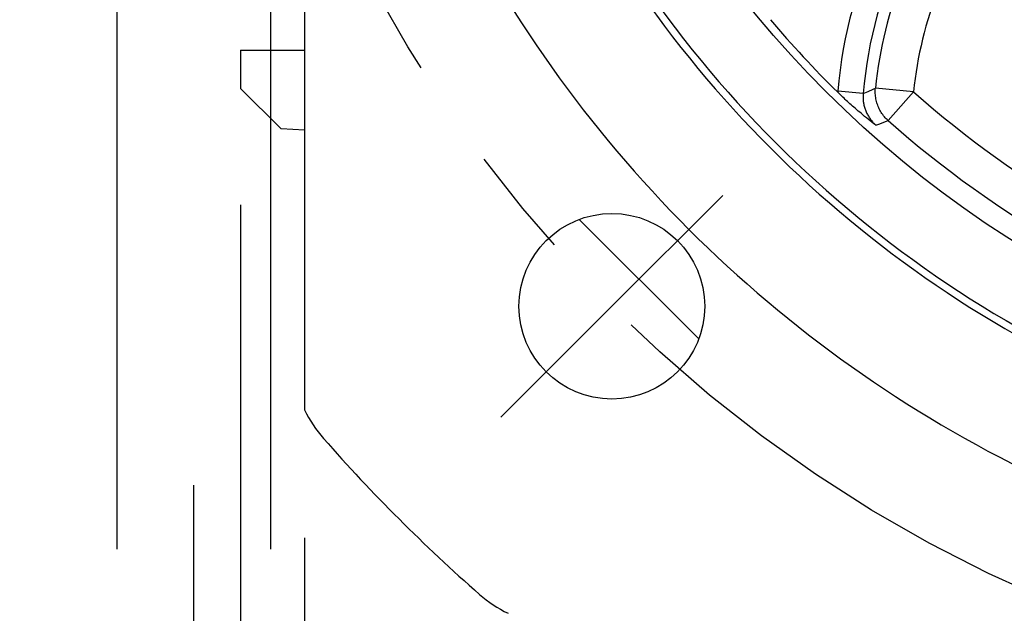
# Model space of a CAD drawing. Header units: millimetres. Extents: x 0 to 420, y 0 to 297.
# Tile 46 of 68: x 295 to 310, y 179 to 188. Entities that reach past the tile are written whole.
import ezdxf

# ---------------------------------------------------------------- set-up
doc = ezdxf.new("R2010")
doc.units = ezdxf.units.MM
doc.header["$LTSCALE"] = 23.1
doc.linetypes.add('CENTER', pattern=[0.6, 0.375, -0.075, 0.075, -0.075])
doc.layers.get('0').update_dxf_attribs({"linetype": 'CONTINUOUS'})
for name, color, linetype in [('AXIS', 7, 'CONTINUOUS'), ('COMPONENTS', 7, 'CONTINUOUS'), ('CUT', 7, 'CONTINUOUS'), ('DIMENSION', 7, 'CONTINUOUS')]:
    doc.layers.add(name, color=color, linetype=linetype)
doc.styles.get("Standard").update_dxf_attribs({"font": 'arial.ttf'})
doc.styles.add('TEXTSTYLE_4', font='gdt')
doc.dimstyles.new('DIMSTYLE_10', dxfattribs={"dimtxt": 3, "dimasz": 4, "dimexe": 0.18, "dimexo": 0.0625, "dimgap": 0.09, "dimtad": 1, "dimdec": 3, "dimlfac": 5, "dimdsep": 46, "dimtxsty": 'Standard', "dimblk": '_FILLED', "dimblk1": '_FILLED', "dimblk2": '_FILLED', "dimcen": 0.09, "dimadec": 0, "dimazin": 0, "dimtp": 0.5, "dimtm": 0.5, "dimtfac": 1, "dimtdec": 3, "dimtofl": 0, "dimtmove": 0, "dimatfit": 3, "dimldrblk": '_FILLED', "dimfxl": 1, "dimtolj": 1, "dimarcsym": 0})
doc.dimstyles.new('DIMSTYLE_9', dxfattribs={"dimtxt": 3, "dimasz": 4, "dimexe": 0.18, "dimexo": 0.0625, "dimgap": 0.09, "dimtad": 1, "dimdec": 3, "dimlfac": 5, "dimdsep": 46, "dimtxsty": 'Standard', "dimblk": '_FILLED', "dimblk1": '_FILLED', "dimblk2": '_FILLED', "dimcen": 0.09, "dimadec": 0, "dimazin": 0, "dimtp": 0.2, "dimtm": 0.2, "dimtfac": 1, "dimtdec": 3, "dimtofl": 0, "dimtmove": 0, "dimatfit": 3, "dimldrblk": '_FILLED', "dimfxl": 1, "dimtolj": 1, "dimarcsym": 0})

# ---------------------------------------------------------------- blocks, each defined once
blk = doc.blocks.new('_FILLED')
at = {"color": 0, "linetype": 'ByBlock'}
blk.add_solid([(0, 0), (-1, 0.1625), (-1, -0.1625)], dxfattribs=at)
blk = doc.blocks.new('*D17')
at = {"layer": 'DIMENSION', "color": 2, "linetype": 'Continuous', "transparency": 16777216}
for p, q in [((299.19, 179.973), (299.19, 163.395)), ((339.19, 179.973), (339.19, 163.395)), ((299.19, 165.395), (319.19, 165.395)), ((339.19, 165.395), (319.19, 165.395))]:
    blk.add_line(p, q, dxfattribs=at)
at = {"layer": 'DIMENSION', "color": 2, "linetype": 'Continuous', "transparency": 16777216, "xscale": 4, "yscale": 4, "zscale": 4, "rotation": 180}
blk.add_blockref('_FILLED', (299.19, 165.395), dxfattribs=at)
at = {"layer": 'DIMENSION', "color": 2, "linetype": 'Continuous', "transparency": 16777216, "xscale": 4, "yscale": 4, "zscale": 4}
blk.add_blockref('_FILLED', (339.19, 165.395), dxfattribs=at)
at = {"layer": 'DIMENSION', "color": 2, "linetype": 'Continuous', "transparency": 16777216, "insert": (319.19, 169.145), "char_height": 3, "width": 11.11757, "attachment_point": 2, "line_spacing_factor": 0.9, "style": 'TEXTSTYLE_4'}
blk.add_mtext('{\\Fgdt;o}\\Farial.ttf;200', dxfattribs=at)
blk = doc.blocks.new('*D23')
at = {"color": 2, "linetype": 'Continuous', "transparency": 16777216}
for p, q in [((298.19, 185.175), (298.19, 155.395)), ((340.19, 184.995), (340.19, 155.395)), ((298.19, 157.395), (319.19, 157.395)), ((340.19, 157.395), (319.19, 157.395))]:
    blk.add_line(p, q, dxfattribs=at)
at = {"color": 2, "linetype": 'Continuous', "transparency": 16777216, "xscale": 4, "yscale": 4, "zscale": 4, "rotation": 180}
blk.add_blockref('_FILLED', (298.19, 157.395), dxfattribs=at)
at = {"color": 2, "linetype": 'Continuous', "transparency": 16777216, "xscale": 4, "yscale": 4, "zscale": 4}
blk.add_blockref('_FILLED', (340.19, 157.395), dxfattribs=at)
at = {"color": 2, "linetype": 'Continuous', "transparency": 16777216, "insert": (319.19, 161.145), "char_height": 3, "width": 11.11757, "attachment_point": 2, "line_spacing_factor": 0.9, "style": 'TEXTSTYLE_4'}
blk.add_mtext('{\\Fgdt;o}\\Farial.ttf;210', dxfattribs=at)
blk = doc.blocks.new('*D25')
at = {"color": 2, "linetype": 'Continuous', "transparency": 16777216}
for p, q in [((296.262, 179.795), (296.262, 193.562)), ((298.662, 179.795), (298.662, 193.562)), ((296.262, 191.562), (266.428, 191.562)), ((266.428, 191.562), (297.462, 191.562)), ((304.662, 191.562), (297.462, 191.562)), ((298.662, 191.562), (304.662, 191.562))]:
    blk.add_line(p, q, dxfattribs=at)
at = {"color": 2, "linetype": 'Continuous', "transparency": 16777216, "xscale": 4, "yscale": 4, "zscale": 4}
blk.add_blockref('_FILLED', (296.262, 191.562), dxfattribs=at)
at = {"color": 2, "linetype": 'Continuous', "transparency": 16777216, "xscale": 4, "yscale": 4, "zscale": 4, "rotation": 180}
blk.add_blockref('_FILLED', (298.662, 191.562), dxfattribs=at)
at = {"color": 2, "linetype": 'Continuous', "transparency": 16777216, "insert": (281.135, 195.312), "char_height": 3, "width": 14.70632, "attachment_point": 3, "line_spacing_factor": 0.9}
blk.add_mtext('4 - \\Fgdt;{\\Fgdt;n}\\Farial.ttf;12', dxfattribs=at)

msp = doc.modelspace()

# ---------------------------------------------------------------- linework, layer by layer
at = {"layer": 'AXIS', "color": 2, "linetype": 'CENTER'}
for p, q in [((303.98733, 183.59226), (305.71974, 185.32467)), ((303.98733, 183.59226), (302.25492, 181.85985)), ((297.46201, 172.39505), (297.46201, 180.79505))]:
    msp.add_line(p, q, dxfattribs=at)
at = {"layer": 'AXIS', "color": 7, "linetype": 'Continuous'}
msp.add_line((305.34448, 183.08364), (303.47871, 184.94941), dxfattribs=at)
at = {"layer": 'AXIS', "color": 2, "linetype": 'CENTER'}
msp.add_circle((319.19013, 198.79505), 21.5, dxfattribs=at)
at = {"layer": 'COMPONENTS', "color": 7, "linetype": 'Continuous'}
msp.add_line((299.19013, 215.61676), (299.19013, 181.97335), dxfattribs=at)
at = {"layer": 'COMPONENTS', "color": 9, "linetype": 'Continuous'}
for p, q in [((307.5148, 186.95073), (307.51367, 186.93614)), ((307.91185, 186.91702), (307.5148, 186.95073)), ((307.91185, 186.91702), (307.98744, 186.95034)), ((307.98744, 186.95034), (308.06846, 186.98595)), ((308.06846, 186.98595), (308.10301, 187.00109)), ((308.69775, 186.94149), (308.10301, 187.00109)), ((308.30158, 186.49392), (308.69775, 186.94149)), ((308.23313, 186.46825), (308.30158, 186.49392)), ((308.10867, 186.42119), (308.16942, 186.44422)), ((308.16942, 186.44422), (308.23313, 186.46825))]:
    msp.add_line(p, q, dxfattribs=at)
for points in [[(308.30158, 186.49392), (308.28617, 186.50816), (308.27132, 186.52288), (308.25701, 186.53807), (308.24321, 186.55378), (308.22994, 186.57), (308.21726, 186.58664), (308.20517, 186.60371), (308.19366, 186.62121), (308.18278, 186.63909), (308.17252, 186.65733), (308.1629, 186.67594), (308.15393, 186.69486), (308.14563, 186.71407), (308.13799, 186.73357), (308.13104, 186.75332), (308.12478, 186.7733), (308.11922, 186.79348), (308.11436, 186.81385), (308.11021, 186.83436), (308.10677, 186.85501), (308.10406, 186.87577), (308.10207, 186.8966), (308.1008, 186.91749), (308.10026, 186.93841), (308.10045, 186.95934), (308.10136, 186.98024), (308.10301, 187.00109)], [(307.91185, 186.91702), (307.91069, 186.90134), (307.90994, 186.88574), (307.90961, 186.87023), (307.90967, 186.85485), (307.91013, 186.83958), (307.91098, 186.8243), (307.91223, 186.80899), (307.91387, 186.79368), (307.91591, 186.77844), (307.91835, 186.76326), (307.92117, 186.74815), (307.92438, 186.73314), (307.92798, 186.71823), (307.93195, 186.70342), (307.93631, 186.68873), (307.94104, 186.67416), (307.94614, 186.65972), (307.95162, 186.64541), (307.95747, 186.63124), (307.96369, 186.61721), (307.97027, 186.60335), (307.97722, 186.58964), (307.98452, 186.57611), (307.99217, 186.56278), (308.00016, 186.54964), (308.0085, 186.53671), (308.01715, 186.52402), (308.02612, 186.51157), (308.0354, 186.49937), (308.04497, 186.48742), (308.05483, 186.47576), (308.06496, 186.46437), (308.07541, 186.45321), (308.08619, 186.44228), (308.09728, 186.43161), (308.10867, 186.42119)]]:
    msp.add_lwpolyline(points, dxfattribs=at)
at = {"layer": 'COMPONENTS', "color": 7, "linetype": 'Continuous'}
msp.add_lwpolyline([(308.10867, 186.42119), (308.07783, 186.44522), (308.04772, 186.46888), (308.01834, 186.49216), (307.98965, 186.5151), (307.96168, 186.53765), (307.9346, 186.55968), (307.90852, 186.58111), (307.88333, 186.60202), (307.85884, 186.62254), (307.83499, 186.64271), (307.81183, 186.6625), (307.78931, 186.68192), (307.76742, 186.70097), (307.74617, 186.71965), (307.7255, 186.73797), (307.70544, 186.75591), (307.68597, 186.77349), (307.66694, 186.79081), (307.64835, 186.80788), (307.6302, 186.82469), (307.61243, 186.84128), (307.59502, 186.85766), (307.578, 186.87383), (307.56135, 186.88976), (307.54508, 186.90546), (307.52919, 186.92092), (307.51367, 186.93614)], dxfattribs=at)
for centre, radius in [((319.19013, 198.79505), 16.765), ((303.98733, 183.59226), 1.45)]:
    msp.add_circle(centre, radius, dxfattribs=at)
for centre, radius, start, end in [((319.19013, 198.79505), 17.88453, 202.662056, 247.337944), ((319.19013, 198.79505), 18, 203.482201, 246.517799), ((319.19013, 198.79505), 19.8, 205.677669, 244.322331), ((319.19013, 198.79505), 16.64252, 220.122861, 225.44418), ((300.99013, 182.84513), 2, 205.841933, 221.23033), ((319.19013, 198.79505), 26.2, 221.23033, 228.76967), ((303.24021, 180.59505), 2, 228.76967, 244.158067)]:
    msp.add_arc(centre, radius, start, end, dxfattribs=at)
at = {"layer": 'COMPONENTS', "color": 9, "linetype": 'Continuous'}
for centre, radius, start, end in [((314.65564, 186.34445), 7.16653, 132.993112, 175.147004), ((314.65564, 186.34445), 6.76805, 132.993116, 175.146993), ((314.65564, 186.34445), 6.58545, 142.353192, 174.277458), ((314.65564, 186.34445), 5.98774, 142.353192, 174.277458), ((319.19013, 198.79505), 15.83026, 228.48582, 252.164964), ((319.19013, 198.79505), 16.42797, 228.48582, 252.164964)]:
    msp.add_arc(centre, radius, start, end, dxfattribs=at)
at = {"layer": 'CUT', "color": 7, "linetype": 'Continuous'}
for p, q in [((298.19013, 187.59505), (298.19013, 186.99505)), ((298.19013, 187.59505), (299.19013, 187.59505)), ((298.19013, 186.99505), (298.82281, 186.36237)), ((299.19013, 186.3434), (298.82281, 186.36237))]:
    msp.add_line(p, q, dxfattribs=at)

# ---------------------------------------------------------------- dimensions: what is measured, and where the dimension line sits
at = {"color": 2, "linetype": 'Continuous'}
for base, p1, p2, text, dimstyle, picture, middle in [((298.66201, 191.56185), (296.26201, 179.79505), (298.66201, 179.79505), '4 - %%c<>', 'DIMSTYLE_9', '*D25', (268.42836, 193.81185)), ((340.19013, 157.39505), (298.19013, 185.17485), (340.19013, 184.99505), '{\\Fgdt;o}<>', 'DIMSTYLE_10', '*D23', (316.41074, 159.64505))]:
    dim = msp.add_linear_dim(base=base, p1=p1, p2=p2, text=text, dimstyle=dimstyle, dxfattribs=at)
    dim.commit()
    dim.dimension.update_dxf_attribs({"geometry": picture, "text_midpoint": middle, "dimtype": 160})
at = {"layer": 'DIMENSION', "color": 2, "linetype": 'Continuous'}
dim = msp.add_linear_dim(base=(339.19013, 165.39505), p1=(299.19013, 179.97335), p2=(339.19013, 179.97335), text='{\\Fgdt;o}<>', dimstyle='DIMSTYLE_10', dxfattribs=at)
dim.commit()
dim.dimension.update_dxf_attribs({"geometry": '*D17', "text_midpoint": (316.41074, 167.64505), "dimtype": 160})

doc.saveas('drawing.dxf')
